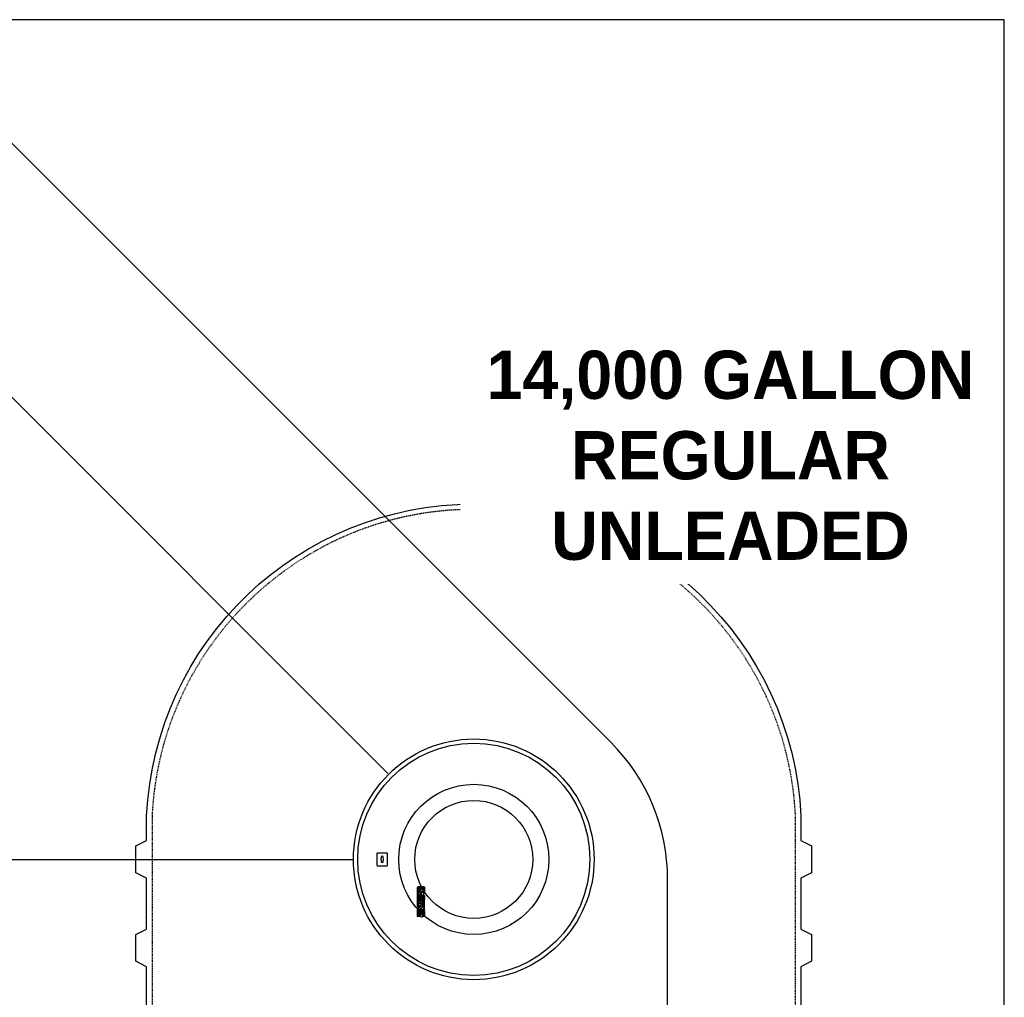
# Model space of a CAD drawing. Extents: x -18027 to -11651, y 1687 to 5059.
# Tile 99 of 170: x -15514 to -15330, y 4168 to 4350. Entities that reach past the tile are written whole.
import ezdxf

# ---------------------------------------------------------------- set-up
doc = ezdxf.new("R2010")
doc.units = 0
doc.header["$MEASUREMENT"] = 0
doc.linetypes.add('HIDDEN3', pattern=[0.1875, 0.125, -0.0625])
for name, color, linetype in [('PIPING-PRODUCT-PREMIUM', 5, 'CONTINUOUS'), ('PIPING-PRODUCT-REGULAR', 4, 'CONTINUOUS'), ('TANK-DESCRIPTION', 3, 'CONTINUOUS'), ('TANK-MANHOLE', 2, 'CONTINUOUS'), ('TANK-SLAB', 6, 'CONTINUOUS'), ('TANK-UST', 5, 'CONTINUOUS')]:
    doc.layers.add(name, color=color, linetype=linetype)
doc.styles.add('BOLD', font='bold', dxfattribs={"height": 7.2})

msp = doc.modelspace()

# ---------------------------------------------------------------- linework, layer by layer
at = {"layer": 'PIPING-PRODUCT-PREMIUM'}
for p, q in [((-15445.42, 4209.92), (-15566.23, 4330.74)), ((-15583.44, 4193.91), (-15452.05, 4193.91))]:
    msp.add_line(p, q, dxfattribs=at)
at = {"layer": 'PIPING-PRODUCT-REGULAR'}
msp.add_line((-15393.27, 3898.71), (-15393.27, 4190.24), dxfattribs=at)
msp.add_arc((-15429.27, 4190.24), 36, 0, 45, dxfattribs=at)
at = {"layer": 'TANK-MANHOLE', "color": 1, "linetype": 'Continuous', "flags": 128}
for points in [[(-15447.48, 4192.83, 0.414214), (-15447.38, 4192.73), (-15445.61, 4192.73, 0.414214), (-15445.51, 4192.83), (-15445.51, 4195, 0.414214), (-15445.61, 4195.1), (-15447.38, 4195.1, 0.414214), (-15447.48, 4195)], [(-15446.32, 4194.46, 0.1591), (-15446.67, 4194.46), (-15446.67, 4194.13, 0.466252), (-15446.67, 4193.7), (-15446.67, 4193.37, 0.1591), (-15446.32, 4193.37), (-15446.32, 4193.7, 0.466252), (-15446.32, 4194.13)]]:
    msp.add_lwpolyline(points, format="xyb", close=True, dxfattribs=at)
at = {"layer": 'TANK-MANHOLE', "color": 1, "linetype": 'Continuous'}
for points in [[(-15438.6, 4187.74), (-15438.68, 4187.74), (-15438.68, 4188.67, 0.414214), (-15438.76, 4188.75), (-15439.72, 4188.75, 0.414214), (-15439.8, 4188.67), (-15439.8, 4183.2), (-15439.88, 4183.27), (-15439.88, 4188.67, -0.414214), (-15439.72, 4188.83), (-15438.76, 4188.83, -0.414214), (-15438.6, 4188.67)], [(-15439.41, 4188.2), (-15439.33, 4188.2), (-15439.33, 4188.66), (-15439.31, 4188.67), (-15439.29, 4188.67), (-15439.26, 4188.68), (-15439.23, 4188.68), (-15439.21, 4188.68), (-15439.18, 4188.68, -1), (-15439.18, 4187.89), (-15439.22, 4187.89), (-15439.27, 4187.89), (-15439.31, 4187.89), (-15439.36, 4187.89), (-15439.41, 4187.9), (-15439.45, 4187.91), (-15439.5, 4187.93), (-15439.52, 4187.94), (-15439.55, 4187.96), (-15439.58, 4187.99), (-15439.61, 4188.01), (-15439.63, 4188.04), (-15439.65, 4188.08), (-15439.67, 4188.11), (-15439.69, 4188.15), (-15439.7, 4188.2), (-15439.7, 4188.26), (-15439.7, 4188.32), (-15439.7, 4188.37), (-15439.7, 4188.43), (-15439.69, 4188.47), (-15439.69, 4188.51), (-15439.68, 4188.54), (-15439.67, 4188.57), (-15439.66, 4188.61), (-15439.66, 4188.62), (-15439.46, 4188.65), (-15439.48, 4188.6), (-15439.49, 4188.57), (-15439.49, 4188.54), (-15439.5, 4188.51), (-15439.51, 4188.46), (-15439.51, 4188.41), (-15439.51, 4188.37), (-15439.51, 4188.33), (-15439.5, 4188.29), (-15439.49, 4188.26), (-15439.47, 4188.23), (-15439.45, 4188.22), (-15439.42, 4188.2)], [(-15439.18, 4188.44), (-15439.14, 4188.44, -1), (-15439.14, 4188.17), (-15439.18, 4188.17)], [(-15439.66, 4187.84), (-15439.5, 4187.84), (-15439.5, 4187.7, 0.414214), (-15439.41, 4187.62), (-15439.1, 4187.62), (-15439.1, 4187.84), (-15438.82, 4187.84), (-15438.82, 4187.62), (-15438.64, 4187.62), (-15438.64, 4187.46, 0.161868), (-15438.95, 4187.2), (-15439.1, 4187.2), (-15439.1, 4187.31), (-15439.53, 4187.31), (-15439.57, 4187.32), (-15439.59, 4187.32), (-15439.61, 4187.34), (-15439.63, 4187.35), (-15439.65, 4187.37), (-15439.66, 4187.39), (-15439.68, 4187.41), (-15439.69, 4187.45), (-15439.7, 4187.49), (-15439.7, 4187.52), (-15439.7, 4187.55), (-15439.7, 4187.58), (-15439.7, 4187.62), (-15439.7, 4187.65), (-15439.7, 4187.68), (-15439.69, 4187.71), (-15439.68, 4187.74), (-15439.68, 4187.77), (-15439.67, 4187.8)], [(-15439.46, 4186.39), (-15439.48, 4186.33), (-15439.49, 4186.31), (-15439.49, 4186.28), (-15439.5, 4186.24), (-15439.51, 4186.2), (-15439.51, 4186.14), (-15439.51, 4186.11), (-15439.51, 4186.06), (-15439.5, 4186.03), (-15439.49, 4185.99), (-15439.47, 4185.97), (-15439.45, 4185.95), (-15439.42, 4185.93), (-15439.41, 4185.93), (-15439.33, 4185.93), (-15439.33, 4186.4), (-15439.31, 4186.4), (-15439.29, 4186.41), (-15439.26, 4186.41), (-15439.23, 4186.42), (-15439.21, 4186.42), (-15439.18, 4186.42, -1), (-15439.18, 4185.62), (-15439.22, 4185.62), (-15439.27, 4185.62), (-15439.31, 4185.62), (-15439.36, 4185.63), (-15439.41, 4185.63), (-15439.45, 4185.64), (-15439.5, 4185.66), (-15439.52, 4185.68), (-15439.55, 4185.7), (-15439.58, 4185.72), (-15439.61, 4185.75), (-15439.63, 4185.78), (-15439.65, 4185.81), (-15439.67, 4185.84), (-15439.69, 4185.89), (-15439.7, 4185.94), (-15439.7, 4185.99), (-15439.7, 4186.06), (-15439.7, 4186.11), (-15439.7, 4186.16), (-15439.69, 4186.21), (-15439.69, 4186.24), (-15439.68, 4186.27), (-15439.67, 4186.31), (-15439.66, 4186.34), (-15439.66, 4186.35)], [(-15438.79, 4186.91), (-15438.79, 4187.1, -0.414214), (-15438.73, 4187.16), (-15438.66, 4187.16, -0.414214), (-15438.6, 4187.1), (-15438.6, 4186.91, -0.414214), (-15438.66, 4186.85), (-15438.73, 4186.85, -0.414214)], [(-15439.18, 4186.17), (-15439.14, 4186.17, -1), (-15439.14, 4185.9), (-15439.18, 4185.9)], [(-15438.79, 4183.85), (-15438.79, 4184.04, -0.414214), (-15438.73, 4184.1), (-15438.66, 4184.1, -0.414214), (-15438.6, 4184.04), (-15438.6, 4183.85, -0.414214), (-15438.66, 4183.79), (-15438.73, 4183.79, -0.414214)]]:
    msp.add_lwpolyline(points, format="xyb", close=True, dxfattribs=at)
for points in [[(-15439.68, 4186.85), (-15439.68, 4187.16), (-15438.85, 4187.16), (-15438.85, 4186.85)], [(-15439.68, 4186.46), (-15439.68, 4186.77), (-15438.6, 4186.77), (-15438.6, 4186.46)], [(-15438.68, 4184.62), (-15438.6, 4184.62), (-15438.6, 4186.34), (-15438.68, 4186.34)], [(-15439.29, 4184.69), (-15439.29, 4184.69), (-15439.29, 4184.69), (-15439.29, 4184.69), (-15439.3, 4184.69), (-15439.3, 4184.69), (-15439.3, 4184.69), (-15439.3, 4184.69), (-15439.31, 4184.69), (-15439.31, 4184.69), (-15439.31, 4184.69), (-15439.32, 4184.69), (-15439.32, 4184.69), (-15439.32, 4184.69), (-15439.32, 4184.69), (-15439.33, 4184.69), (-15439.33, 4184.69), (-15439.33, 4184.69), (-15439.34, 4184.69), (-15439.34, 4184.69), (-15439.34, 4184.69), (-15439.35, 4184.69), (-15439.35, 4184.69), (-15439.35, 4184.69), (-15439.36, 4184.69), (-15439.36, 4184.69), (-15439.36, 4184.68), (-15439.37, 4184.68), (-15439.37, 4184.68), (-15439.37, 4184.68), (-15439.37, 4184.68), (-15439.38, 4184.68), (-15439.38, 4184.68), (-15439.38, 4184.68), (-15439.39, 4184.68), (-15439.39, 4184.68), (-15439.39, 4184.67), (-15439.39, 4184.67), (-15439.4, 4184.67), (-15439.4, 4184.67), (-15439.4, 4184.67), (-15439.4, 4184.67), (-15439.4, 4184.67), (-15439.41, 4184.66), (-15439.41, 4184.66), (-15439.41, 4184.66), (-15439.41, 4184.66), (-15439.41, 4184.66), (-15439.42, 4184.66), (-15439.42, 4184.65), (-15439.42, 4184.65), (-15439.42, 4184.65), (-15439.42, 4184.65), (-15439.42, 4184.65), (-15439.43, 4184.64), (-15439.43, 4184.64), (-15439.43, 4184.64), (-15439.43, 4184.64), (-15439.43, 4184.63), (-15439.43, 4184.63), (-15439.43, 4184.63), (-15439.43, 4184.62), (-15439.44, 4184.62), (-15439.44, 4184.62), (-15439.44, 4184.62), (-15439.44, 4184.61), (-15439.44, 4184.61), (-15439.44, 4184.61), (-15439.44, 4184.6), (-15439.44, 4184.6), (-15439.44, 4184.6), (-15439.44, 4184.6), (-15439.44, 4184.59), (-15439.44, 4184.59), (-15439.44, 4184.59), (-15439.44, 4184.58), (-15439.44, 4184.58), (-15439.44, 4184.58), (-15439.44, 4184.57), (-15439.44, 4184.57), (-15439.44, 4184.57), (-15439.44, 4184.57), (-15439.44, 4184.56), (-15439.43, 4184.56), (-15439.43, 4184.56), (-15439.43, 4184.55), (-15439.43, 4184.55), (-15439.43, 4184.55), (-15439.43, 4184.55), (-15439.43, 4184.54), (-15439.43, 4184.54), (-15439.42, 4184.54), (-15439.42, 4184.54), (-15439.42, 4184.53), (-15439.42, 4184.53), (-15439.42, 4184.53), (-15439.42, 4184.53), (-15439.41, 4184.53), (-15439.41, 4184.52), (-15439.41, 4184.52), (-15439.41, 4184.52), (-15439.41, 4184.52), (-15439.4, 4184.52), (-15439.4, 4184.52), (-15439.4, 4184.51), (-15439.4, 4184.51), (-15439.4, 4184.51), (-15439.39, 4184.51), (-15439.39, 4184.51), (-15439.39, 4184.51), (-15439.39, 4184.51), (-15439.38, 4184.51), (-15439.38, 4184.5), (-15439.38, 4184.5), (-15439.37, 4184.5), (-15439.37, 4184.5), (-15439.37, 4184.5), (-15439.37, 4184.5), (-15439.36, 4184.5), (-15439.36, 4184.5), (-15439.36, 4184.5), (-15439.35, 4184.5), (-15439.35, 4184.5), (-15439.35, 4184.5), (-15439.34, 4184.49), (-15439.34, 4184.49), (-15439.34, 4184.49), (-15439.33, 4184.49), (-15439.33, 4184.49), (-15439.33, 4184.49), (-15439.32, 4184.49), (-15439.32, 4184.49), (-15439.32, 4184.49), (-15439.32, 4184.49), (-15439.31, 4184.49), (-15439.31, 4184.49), (-15439.31, 4184.49), (-15439.3, 4184.49), (-15439.3, 4184.49), (-15439.3, 4184.49), (-15439.3, 4184.49), (-15439.29, 4184.49), (-15439.29, 4184.49), (-15439.29, 4184.49), (-15439.29, 4184.49), (-15439.28, 4184.49), (-15439.28, 4184.49), (-15439.28, 4184.49), (-15439.28, 4184.49), (-15439.27, 4184.49), (-15439.27, 4184.49), (-15439.27, 4184.49), (-15439.27, 4184.49), (-15439.26, 4184.49), (-15439.26, 4184.49), (-15439.26, 4184.49), (-15439.26, 4184.49), (-15439.25, 4184.49), (-15439.25, 4184.49), (-15439.25, 4184.49), (-15439.25, 4184.49), (-15439.24, 4184.49), (-15439.24, 4184.49), (-15439.24, 4184.49), (-15439.24, 4184.49), (-15439.23, 4184.49), (-15439.23, 4184.49), (-15439.23, 4184.49), (-15439.22, 4184.49), (-15439.22, 4184.49), (-15439.22, 4184.49), (-15439.22, 4184.49), (-15439.21, 4184.49), (-15439.21, 4184.49), (-15439.21, 4184.49), (-15439.2, 4184.49), (-15439.2, 4184.49), (-15439.2, 4184.49), (-15439.2, 4184.49), (-15439.19, 4184.49), (-15439.19, 4184.49), (-15439.18, 4184.5), (-15439.18, 4184.5), (-15439.18, 4184.5), (-15439.18, 4184.5), (-15439.17, 4184.5), (-15439.17, 4184.5), (-15439.17, 4184.5), (-15439.16, 4184.5), (-15439.16, 4184.5), (-15439.16, 4184.5), (-15439.15, 4184.5), (-15439.15, 4184.5), (-15439.15, 4184.51), (-15439.15, 4184.51), (-15439.14, 4184.51), (-15439.14, 4184.51), (-15439.14, 4184.51), (-15439.14, 4184.51), (-15439.13, 4184.51), (-15439.13, 4184.51), (-15439.13, 4184.52), (-15439.13, 4184.52), (-15439.13, 4184.52), (-15439.12, 4184.52), (-15439.12, 4184.52), (-15439.12, 4184.52), (-15439.12, 4184.53), (-15439.12, 4184.53), (-15439.11, 4184.53), (-15439.11, 4184.53), (-15439.11, 4184.53), (-15439.11, 4184.54), (-15439.11, 4184.54), (-15439.11, 4184.54), (-15439.1, 4184.54), (-15439.1, 4184.55), (-15439.1, 4184.55), (-15439.1, 4184.55), (-15439.1, 4184.55), (-15439.1, 4184.56), (-15439.1, 4184.56), (-15439.1, 4184.56), (-15439.1, 4184.57), (-15439.09, 4184.57), (-15439.09, 4184.57), (-15439.09, 4184.57), (-15439.09, 4184.58), (-15439.09, 4184.58), (-15439.09, 4184.58), (-15439.09, 4184.59), (-15439.09, 4184.59), (-15439.09, 4184.59), (-15439.09, 4184.6), (-15439.09, 4184.6), (-15439.09, 4184.6), (-15439.09, 4184.6), (-15439.09, 4184.61), (-15439.09, 4184.61), (-15439.09, 4184.61), (-15439.09, 4184.62), (-15439.1, 4184.62), (-15439.1, 4184.62), (-15439.1, 4184.62), (-15439.1, 4184.63), (-15439.1, 4184.63), (-15439.1, 4184.63), (-15439.1, 4184.64), (-15439.1, 4184.64), (-15439.1, 4184.64), (-15439.11, 4184.64), (-15439.11, 4184.65), (-15439.11, 4184.65), (-15439.11, 4184.65), (-15439.11, 4184.65), (-15439.11, 4184.65), (-15439.12, 4184.66), (-15439.12, 4184.66), (-15439.12, 4184.66), (-15439.12, 4184.66), (-15439.12, 4184.66), (-15439.13, 4184.66), (-15439.13, 4184.67), (-15439.13, 4184.67), (-15439.13, 4184.67), (-15439.13, 4184.67), (-15439.14, 4184.67), (-15439.14, 4184.67), (-15439.14, 4184.67), (-15439.14, 4184.68), (-15439.15, 4184.68), (-15439.15, 4184.68), (-15439.15, 4184.68), (-15439.15, 4184.68), (-15439.16, 4184.68), (-15439.16, 4184.68), (-15439.16, 4184.68), (-15439.17, 4184.68), (-15439.17, 4184.68), (-15439.17, 4184.69), (-15439.18, 4184.69), (-15439.18, 4184.69), (-15439.18, 4184.69), (-15439.18, 4184.69), (-15439.19, 4184.69), (-15439.19, 4184.69), (-15439.2, 4184.69), (-15439.2, 4184.69), (-15439.2, 4184.69), (-15439.2, 4184.69), (-15439.21, 4184.69), (-15439.21, 4184.69), (-15439.21, 4184.69), (-15439.22, 4184.69), (-15439.22, 4184.69), (-15439.22, 4184.69), (-15439.22, 4184.69), (-15439.23, 4184.69), (-15439.23, 4184.69), (-15439.23, 4184.69), (-15439.24, 4184.69), (-15439.24, 4184.69), (-15439.24, 4184.69), (-15439.24, 4184.69), (-15439.25, 4184.69), (-15439.25, 4184.7), (-15439.25, 4184.7), (-15439.25, 4184.7), (-15439.26, 4184.7), (-15439.26, 4184.7), (-15439.26, 4184.7), (-15439.26, 4184.7), (-15439.27, 4184.7), (-15439.27, 4184.7), (-15439.27, 4184.7), (-15439.27, 4184.7), (-15439.28, 4184.7), (-15439.28, 4184.7), (-15439.28, 4184.7), (-15439.28, 4184.7)], [(-15439.68, 4183.79), (-15439.68, 4184.1), (-15438.85, 4184.1), (-15438.85, 4183.79)]]:
    msp.add_lwpolyline(points, close=True, dxfattribs=at)
for points in [[(-15439.05, 4184.48), (-15439.04, 4184.48), (-15439.04, 4184.48), (-15439.03, 4184.48), (-15439.02, 4184.49), (-15439.01, 4184.49), (-15439, 4184.49), (-15438.99, 4184.49), (-15438.99, 4184.49), (-15438.98, 4184.5), (-15438.97, 4184.5), (-15438.96, 4184.5), (-15438.96, 4184.5), (-15438.95, 4184.51), (-15438.94, 4184.51), (-15438.93, 4184.51), (-15438.93, 4184.51), (-15438.92, 4184.52), (-15438.92, 4184.52), (-15438.91, 4184.52), (-15438.9, 4184.53), (-15438.9, 4184.53), (-15438.89, 4184.54), (-15438.89, 4184.54), (-15438.88, 4184.54), (-15438.87, 4184.55), (-15438.87, 4184.55), (-15438.86, 4184.56), (-15438.86, 4184.56), (-15438.85, 4184.57), (-15438.85, 4184.57), (-15438.84, 4184.58), (-15438.84, 4184.58), (-15438.84, 4184.59), (-15438.83, 4184.59), (-15438.83, 4184.6), (-15438.82, 4184.61), (-15438.82, 4184.61), (-15438.82, 4184.62), (-15438.81, 4184.63), (-15438.81, 4184.63), (-15438.81, 4184.64), (-15438.81, 4184.65), (-15438.8, 4184.66), (-15438.8, 4184.66), (-15438.8, 4184.67), (-15438.8, 4184.68), (-15438.8, 4184.69), (-15438.79, 4184.69), (-15438.79, 4184.7), (-15438.79, 4184.71), (-15438.79, 4184.72), (-15438.79, 4184.73), (-15438.79, 4184.73), (-15438.79, 4184.74), (-15438.79, 4184.75), (-15438.79, 4184.76), (-15438.79, 4184.77), (-15438.79, 4184.77), (-15438.8, 4184.78), (-15438.8, 4184.79), (-15438.8, 4184.8), (-15438.8, 4184.8), (-15438.8, 4184.81), (-15438.81, 4184.82), (-15438.81, 4184.83), (-15438.81, 4184.83), (-15438.81, 4184.84), (-15438.82, 4184.85), (-15438.82, 4184.86), (-15438.82, 4184.86), (-15438.83, 4184.87), (-15438.83, 4184.87), (-15438.84, 4184.88), (-15438.84, 4184.89), (-15438.84, 4184.89), (-15438.85, 4184.9), (-15438.85, 4184.9), (-15438.86, 4184.91), (-15438.86, 4184.91), (-15438.87, 4184.92), (-15438.87, 4184.92), (-15438.88, 4184.92), (-15438.89, 4184.93), (-15438.89, 4184.93), (-15438.9, 4184.94), (-15438.9, 4184.94), (-15438.91, 4184.94), (-15438.92, 4184.95), (-15438.92, 4184.95), (-15438.93, 4184.95), (-15438.93, 4184.96), (-15438.94, 4184.96), (-15438.95, 4184.96), (-15438.96, 4184.97), (-15438.96, 4184.97), (-15438.97, 4184.97), (-15438.98, 4184.97), (-15438.99, 4184.97), (-15438.99, 4184.98), (-15439, 4184.98), (-15439.01, 4184.98), (-15439.02, 4184.98), (-15439.03, 4184.98), (-15439.04, 4184.99), (-15439.04, 4184.99), (-15439.05, 4184.99), (-15439.06, 4184.99), (-15439.07, 4184.99), (-15439.08, 4184.99), (-15439.09, 4185), (-15439.1, 4185), (-15439.1, 4185), (-15439.11, 4185), (-15439.12, 4185), (-15439.13, 4185), (-15439.13, 4185), (-15439.14, 4185), (-15439.15, 4185), (-15439.15, 4185), (-15439.16, 4185), (-15439.17, 4185), (-15439.18, 4185), (-15439.18, 4185), (-15439.19, 4185), (-15439.2, 4185), (-15439.2, 4185), (-15439.21, 4185), (-15439.22, 4185), (-15439.22, 4185), (-15439.23, 4185), (-15439.24, 4185), (-15439.24, 4185), (-15439.25, 4185), (-15439.25, 4185), (-15439.26, 4185), (-15439.27, 4185), (-15439.27, 4185), (-15439.28, 4185), (-15439.29, 4185), (-15439.29, 4185), (-15439.3, 4185), (-15439.31, 4185), (-15439.31, 4185), (-15439.32, 4185), (-15439.33, 4185), (-15439.33, 4185), (-15439.34, 4185), (-15439.35, 4185), (-15439.36, 4185), (-15439.36, 4185), (-15439.37, 4185), (-15439.38, 4185), (-15439.39, 4185), (-15439.39, 4185), (-15439.4, 4185), (-15439.41, 4185), (-15439.42, 4184.99), (-15439.43, 4184.99), (-15439.43, 4184.99), (-15439.44, 4184.99), (-15439.45, 4184.99), (-15439.46, 4184.99), (-15439.47, 4184.98), (-15439.48, 4184.98), (-15439.49, 4184.98), (-15439.49, 4184.98), (-15439.5, 4184.98), (-15439.51, 4184.97), (-15439.52, 4184.97), (-15439.53, 4184.97), (-15439.53, 4184.97), (-15439.54, 4184.97), (-15439.55, 4184.96), (-15439.55, 4184.96), (-15439.56, 4184.96), (-15439.57, 4184.95), (-15439.57, 4184.95), (-15439.58, 4184.95), (-15439.59, 4184.94), (-15439.59, 4184.94), (-15439.6, 4184.94), (-15439.6, 4184.93), (-15439.61, 4184.93), (-15439.62, 4184.92), (-15439.62, 4184.92), (-15439.63, 4184.92), (-15439.63, 4184.91), (-15439.64, 4184.91), (-15439.64, 4184.9), (-15439.65, 4184.9), (-15439.65, 4184.89), (-15439.66, 4184.89), (-15439.66, 4184.88), (-15439.66, 4184.87), (-15439.67, 4184.87), (-15439.67, 4184.86), (-15439.67, 4184.86), (-15439.68, 4184.85), (-15439.68, 4184.84), (-15439.68, 4184.83), (-15439.69, 4184.83), (-15439.69, 4184.82), (-15439.69, 4184.81), (-15439.69, 4184.8), (-15439.7, 4184.8), (-15439.7, 4184.79), (-15439.7, 4184.78), (-15439.7, 4184.77), (-15439.7, 4184.77), (-15439.7, 4184.76), (-15439.7, 4184.75), (-15439.7, 4184.74), (-15439.7, 4184.73), (-15439.7, 4184.73), (-15439.7, 4184.72), (-15439.7, 4184.71), (-15439.7, 4184.7), (-15439.7, 4184.69), (-15439.7, 4184.69), (-15439.7, 4184.68), (-15439.7, 4184.67), (-15439.69, 4184.66), (-15439.69, 4184.66), (-15439.69, 4184.65), (-15439.69, 4184.64), (-15439.68, 4184.63), (-15439.68, 4184.63), (-15439.68, 4184.62), (-15439.67, 4184.61), (-15439.67, 4184.61), (-15439.67, 4184.6), (-15439.66, 4184.59), (-15439.66, 4184.59), (-15439.66, 4184.58), (-15439.65, 4184.58), (-15439.65, 4184.57), (-15439.64, 4184.57), (-15439.64, 4184.56), (-15439.63, 4184.56), (-15439.63, 4184.55), (-15439.62, 4184.55), (-15439.62, 4184.54), (-15439.61, 4184.54), (-15439.6, 4184.54), (-15439.6, 4184.53), (-15439.59, 4184.53), (-15439.59, 4184.52), (-15439.58, 4184.52), (-15439.57, 4184.52), (-15439.57, 4184.51), (-15439.56, 4184.51), (-15439.55, 4184.51), (-15439.55, 4184.51), (-15439.54, 4184.5), (-15439.53, 4184.5), (-15439.53, 4184.5), (-15439.52, 4184.5), (-15439.51, 4184.49), (-15439.5, 4184.49), (-15439.49, 4184.49), (-15439.49, 4184.49), (-15439.48, 4184.49), (-15439.47, 4184.48), (-15439.46, 4184.48), (-15439.45, 4184.48), (-15439.45, 4184.48)], [(-15439.05, 4184.48), (-15438.6, 4184.48), (-15438.6, 4184.17), (-15439.68, 4184.17), (-15439.68, 4184.48), (-15439.45, 4184.48)], [(-15438.6, 4183.73), (-15438.6, 4183.72), (-15438.59, 4183.7), (-15438.59, 4183.69), (-15438.59, 4183.68), (-15438.59, 4183.66), (-15438.59, 4183.66), (-15438.59, 4183.65), (-15438.59, 4183.64), (-15438.59, 4183.63), (-15438.59, 4183.62), (-15438.59, 4183.61), (-15438.59, 4183.61), (-15438.58, 4183.6), (-15438.58, 4183.59), (-15438.58, 4183.58), (-15438.58, 4183.57), (-15438.58, 4183.57), (-15438.58, 4183.56), (-15438.58, 4183.55), (-15438.58, 4183.54), (-15438.58, 4183.53), (-15438.58, 4183.53), (-15438.59, 4183.52), (-15438.59, 4183.51), (-15438.59, 4183.5), (-15438.59, 4183.49), (-15438.59, 4183.48), (-15438.59, 4183.48), (-15438.59, 4183.47), (-15438.59, 4183.46), (-15438.59, 4183.45), (-15438.59, 4183.44), (-15438.59, 4183.44), (-15438.59, 4183.43), (-15438.59, 4183.42), (-15438.6, 4183.42), (-15438.6, 4183.41), (-15438.6, 4183.41), (-15438.6, 4183.4), (-15438.6, 4183.4), (-15438.6, 4183.39), (-15438.6, 4183.39), (-15438.61, 4183.38), (-15438.61, 4183.38), (-15438.61, 4183.37), (-15438.61, 4183.37), (-15438.61, 4183.37), (-15438.62, 4183.36), (-15438.62, 4183.36), (-15438.62, 4183.35), (-15438.62, 4183.35), (-15438.63, 4183.34), (-15438.63, 4183.34), (-15438.63, 4183.34), (-15438.63, 4183.33), (-15438.64, 4183.33), (-15438.64, 4183.33), (-15438.64, 4183.32), (-15438.64, 4183.32), (-15438.65, 4183.32), (-15438.65, 4183.32), (-15438.65, 4183.31), (-15438.65, 4183.31), (-15438.66, 4183.31), (-15438.66, 4183.3), (-15438.66, 4183.3), (-15438.67, 4183.3), (-15438.67, 4183.29), (-15438.67, 4183.29), (-15438.68, 4183.29), (-15438.68, 4183.28), (-15438.68, 4183.28), (-15438.69, 4183.28), (-15438.69, 4183.27), (-15438.7, 4183.27), (-15438.7, 4183.27), (-15438.71, 4183.27), (-15438.71, 4183.26), (-15438.72, 4183.26), (-15438.72, 4183.26), (-15438.73, 4183.26), (-15438.73, 4183.26), (-15438.74, 4183.25), (-15438.75, 4183.25), (-15438.75, 4183.25), (-15438.76, 4183.25), (-15438.77, 4183.25), (-15438.77, 4183.25)]]:
    msp.add_lwpolyline(points, dxfattribs=at)
for points in [[(-15439.09, 4185.34), (-15439.09, 4185.34), (-15438.82, 4185.34), (-15438.82, 4185.07), (-15439.68, 4185.07), (-15439.68, 4185.38), (-15439.32, 4185.38, 0.414214), (-15439.16, 4185.54), (-15439.16, 4185.59), (-15438.82, 4185.59, -0.015515), (-15438.82, 4185.57, -0.024733), (-15438.81, 4185.56, -0.005946), (-15438.81, 4185.55, -0.01287), (-15438.81, 4185.54, -0.049414), (-15438.8, 4185.52, -0.053929), (-15438.8, 4185.51, -0.036627), (-15438.81, 4185.49, -0.042565), (-15438.81, 4185.48, -0.006291), (-15438.82, 4185.47, -0.008872), (-15438.82, 4185.46, -0.009321), (-15438.83, 4185.45, -0.009742), (-15438.84, 4185.44, -0.028906), (-15438.84, 4185.43, -0.027693), (-15438.85, 4185.42, -0.02663), (-15438.86, 4185.41, -0.041647), (-15438.87, 4185.41, -0.000265), (-15438.88, 4185.4, -0.000163), (-15438.9, 4185.4, -0.000116), (-15438.92, 4185.39, -0.000666), (-15438.92, 4185.39, -0.034843), (-15438.93, 4185.38, -0.014153), (-15438.94, 4185.38, -0.001676), (-15438.96, 4185.37, 0.00303), (-15438.97, 4185.37, 0.000398), (-15438.98, 4185.37, -0.000724), (-15439, 4185.36, -0.00166), (-15439.01, 4185.36, -0.006697), (-15439.02, 4185.36, -0.003794), (-15439.02, 4185.36, -0.000693), (-15439.04, 4185.35, -0.000272), (-15439.04, 4185.35, -0.00002), (-15439.08, 4185.34, -0.002677), (-15439.08, 4185.34, -0.000101), (-15439.09, 4185.34)], [(-15438.77, 4183.25), (-15439.02, 4183.25), (-15439.02, 4183.16), (-15439.24, 4183.16), (-15439.24, 4183.25), (-15439.68, 4183.25), (-15439.68, 4183.56), (-15439.24, 4183.56), (-15439.24, 4183.73), (-15439.02, 4183.73), (-15439.02, 4183.56), (-15438.85, 4183.56, 0.414214), (-15438.79, 4183.62), (-15438.79, 4183.73), (-15438.6, 4183.73)]]:
    msp.add_lwpolyline(points, format="xyb", dxfattribs=at)
for centre, radius in [((-15429.41, 4193.92), 22.44), ((-15429.41, 4193.92), 21.65), ((-15429.41, 4193.91), 14), ((-15429.41, 4193.91), 11)]:
    msp.add_circle(centre, radius, dxfattribs=at)
at = {"layer": 'TANK-SLAB'}
msp.add_lwpolyline([(-15705.08, 3687.01), (-15330.48, 3687.01), (-15330.48, 4350.46), (-15705.08, 4350.46)], close=True, dxfattribs=at)
at = {"layer": 'TANK-UST'}
msp.add_lwpolyline([(-15490.41, 4164.41), (-15490.41, 4173.91), (-15492.41, 4174.91), (-15492.41, 4179.91), (-15490.41, 4180.91), (-15490.41, 4190.41), (-15492.41, 4191.41), (-15492.41, 4196.41), (-15490.41, 4197.41), (-15490.41, 4201.95, -0.954328), (-15368.41, 4201.95), (-15368.41, 4197.41), (-15366.41, 4196.41), (-15366.41, 4191.41), (-15368.41, 4190.41), (-15368.41, 4180.91), (-15366.41, 4179.91), (-15366.41, 4174.91), (-15368.41, 4173.91), (-15368.41, 4164.41)], format="xyb", dxfattribs=at)
at = {"layer": 'TANK-UST', "color": 2, "linetype": 'HIDDEN3'}
msp.add_lwpolyline([(-15369.41, 3817.16), (-15369.41, 4003.14), (-15369.41, 4102.16), (-15369.41, 4197.41), (-15369.41, 4201.93, 0.953957), (-15489.41, 4201.93), (-15489.41, 4197.41), (-15489.41, 4102.16), (-15489.41, 4003.14), (-15489.41, 3817.16)], format="xyb", dxfattribs=at)

# ---------------------------------------------------------------- next in the draw order: texts
at = {"layer": 'TANK-DESCRIPTION', "linetype": 'Continuous', "insert": (-15381.54, 4288.76), "char_height": 9, "width": 91.7223, "attachment_point": 2, "style": 'BOLD', "bg_fill": 3, "box_fill_scale": 1.5, "bg_fill_color": 256, "bg_fill_transparency": 0}
msp.add_mtext('14,000 GALLON\\PREGULAR\\PUNLEADED ', dxfattribs=at)

# ---------------------------------------------------------------- next in the draw order: linework, layer by layer
at = {"layer": 'PIPING-PRODUCT-REGULAR'}
msp.add_line((-15403.82, 4215.7), (-15535.45, 4347.33), dxfattribs=at)

doc.saveas('drawing.dxf')
